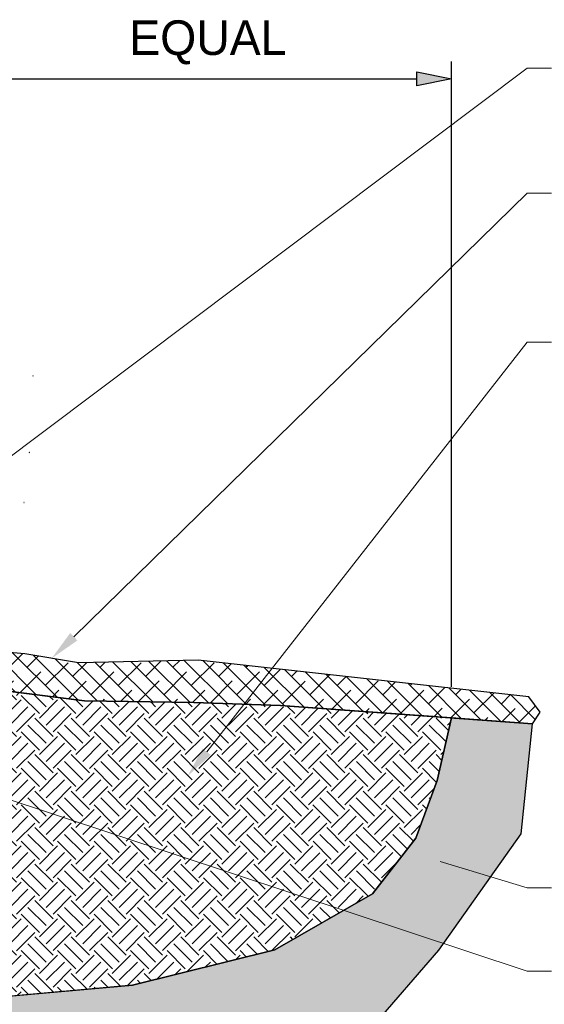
# Paper-space layout '113851PD001' of a CAD drawing. Header units: feet. Extents: x -1 to 187, y -1 to 115.
# Tile 25 of 32: x 16.14 to 18.26, y 15.32 to 19.3. Entities that reach past the tile are written whole.
import ezdxf

# ---------------------------------------------------------------- set-up
doc = ezdxf.new("R2010")
doc.units = ezdxf.units.FT
doc.header["$MEASUREMENT"] = 0
doc.linetypes.add('DASHED2', pattern=[0.375, 0.25, -0.125])
doc.layers.add('MA_Defpoints - soil edge guideline', color=60, linetype='Continuous', plot=False)
doc.layers.add('MA_Detail - guideline_text', color=3, linetype='Continuous', plot=False)
for name, color, linetype in [('MA_Detail - earth_disturbed_hatch', 251, 'Continuous'), ('MA_Detail - mulch', 252, 'Continuous'), ('MA_Detail - plant', 7, 'Continuous'), ('SH_Text', 7, 'Continuous')]:
    doc.layers.add(name, color=color, linetype=linetype)
doc.layers.add('MA_Detail - rootball sides', color=7, linetype='DASHED2', lineweight=15)
doc.layers.add('MA_Detail - text - label', color=7, linetype='Continuous', lineweight=9)
doc.styles.add('Slanted-Normal', font='font31.shx', dxfattribs={"height": 0.14})
doc.dimstyles.new('Dec-1  Slanted', dxfattribs={"dimtxt": 0.14, "dimasz": 0.14, "dimexe": 0.07, "dimexo": 0.07, "dimgap": 0.07, "dimtad": 1, "dimdec": 1, "dimzin": 3, "dimdsep": 46, "dimtxsty": 'Slanted-Normal', "dimblk": 'Dim1', "dimcen": 0, "dimclrd": 95, "dimclre": 95, "dimclrt": 7, "dimadec": 1, "dimazin": 3, "dimtfac": 1, "dimtdec": 1, "dimtix": 1, "dimtofl": 0, "dimtmove": 1, "dimatfit": 3, "dimldrblk": 'Dim1', "dimfxl": 1, "dimtolj": 1, "dimtzin": 0, "dimlwd": -1, "dimlwe": -1, "dimarcsym": 0})

# ---------------------------------------------------------------- blocks, each defined once
blk = doc.blocks.new('Dim1')
h = blk.add_hatch(color=4)
h.dxf.hatch_style = 1
h.paths.add_polyline_path([(0, 0), (-1, -0.2), (-1, 0.2)])
at = {"color": 4}
blk.add_lwpolyline([(0, 0), (-1, -0.2), (-1, 0.2), (0, 0)], dxfattribs=at)
blk = doc.blocks.new('*D1011')
at = {"layer": 'Defpoints', "color": 0, "transparency": 16777216}
for p in [(17.884, 19.0638), (17.884, 16.5377), (15.9175, 16.3971, -1415.3447)]:
    blk.add_point(p, dxfattribs=at)
at = {"layer": 'SH_Text', "color": 95, "linetype": 'Continuous', "transparency": 16777216}
for p, q in [((15.9175, 16.4671), (15.9175, 19.1338)), ((17.884, 16.6077), (17.884, 19.1338)), ((16.0575, 19.0638), (17.744, 19.0638))]:
    blk.add_line(p, q, dxfattribs=at)
at = {"layer": 'SH_Text', "color": 95, "transparency": 16777216, "xscale": 0.14, "yscale": 0.14, "zscale": 0.14, "rotation": 180}
blk.add_blockref('Dim1', (15.9175, 19.0638), dxfattribs=at)
at = {"layer": 'SH_Text', "color": 95, "transparency": 16777216, "xscale": 0.14, "yscale": 0.14, "zscale": 0.14}
blk.add_blockref('Dim1', (17.884, 19.0638), dxfattribs=at)
at = {"layer": 'SH_Text', "color": 7, "transparency": 16777216, "insert": (16.9007, 19.2105), "char_height": 0.14, "width": 9.9418, "attachment_point": 5, "style": 'Slanted-Normal'}
blk.add_mtext('\\A1;EQUAL', dxfattribs=at)

psp = doc.layouts.new('113851PD001')

# ---------------------------------------------------------------- hatches: boundary and pattern name
at = {"layer": 'MA_Detail - earth_disturbed_hatch', "ltscale": 2}
h = psp.add_hatch(dxfattribs=at)
h.set_pattern_fill('EARTH', color=256, scale=5, angle=-45, style=0)
h.set_pattern_definition([(315, (11.87445, 13.77367), (0.1473139, -3e-17), [0.1041667, -0.1041667]), (315, (11.90207, 13.80129), (0.1473139, -3e-17), [0.1041667, -0.1041667]), (315, (11.92969, 13.82892), (0.1473139, -3e-17), [0.1041667, -0.1041667]), (45, (11.9481, 13.82892), (4e-17, 0.1473139), [0.1041667, -0.1041667]), (45, (11.97572, 13.80129), (4e-17, 0.1473139), [0.1041667, -0.1041667]), (45, (12.00335, 13.77367), (4e-17, 0.1473139), [0.1041667, -0.1041667])])
edge = h.paths.add_edge_path()
edge.add_line((15.4856, 15.5225), (15.745, 15.4102))
edge.add_line((15.745, 15.4102), (16.0448, 15.3526))
edge.add_line((16.0448, 15.3526), (16.5968, 15.4026))
edge.add_line((16.5968, 15.4026), (17.1709, 15.5455))
edge.add_line((17.1709, 15.5455), (17.5654, 15.7713))
edge.add_line((17.5654, 15.7713), (17.7405, 15.996))
edge.add_line((17.7405, 15.996), (17.827, 16.2288))
edge.add_line((17.827, 16.2288), (17.8839, 16.4815))
edge.add_line((17.8839, 16.4815), (17.1944, 16.5317))
edge.add_line((17.1944, 16.5317), (16.844, 16.5434))
edge.add_line((16.844, 16.5434), (16.4024, 16.5514))
edge.add_line((16.4024, 16.5514), (16.036, 16.5966))
edge.add_line((16.036, 16.5966), (15.784, 16.6846))
edge.add_line((15.784, 16.6846), (15.6564, 16.7495))
edge.add_line((15.6564, 16.7495), (15.5226, 16.783))
edge.add_line((15.5226, 16.783), (15.2841, 16.7846))
edge.add_ellipse((14.8661, 15.3898), major_axis=(-1.0296, 1.0296), ratio=1, start_angle=268.773, end_angle=298.3167, ccw=False)
edge.add_line((15.9175, 16.3971), (15.4854, 15.525))
h = psp.add_hatch(dxfattribs=at)
h.set_pattern_fill('EARTH', color=256, scale=4, angle=-90, style=0)
h.set_pattern_definition([(270, (11.87445, 13.77367), (0.0833333, -0.0833333), [0.0833333, -0.0833333]), (270, (11.9057, 13.77367), (0.0833333, -0.0833333), [0.0833333, -0.0833333]), (270, (11.93695, 13.77367), (0.0833333, -0.0833333), [0.0833333, -0.0833333]), (360, (11.94736, 13.763256), (0.0833333, 0.0833333), [0.0833333, -0.0833333]), (360, (11.94736, 13.732006), (0.0833333, 0.0833333), [0.0833333, -0.0833333]), (360, (11.94736, 13.700756), (0.0833333, 0.0833333), [0.0833333, -0.0833333])])
h.paths.add_polyline_path([(11.5141, 16.5625), (11.5141, 16.2227), (11.6448, 15.7082), (12.2432, 15.074), (12.9873, 14.7708), (13.8684, 14.5751), (14.8474, 14.5751), (15.8558, 14.6142), (17.0208, 14.8197), (17.4516, 15.1034), (17.8334, 15.5436), (18.1663, 16.0132), (18.211, 16.4576), (17.884, 16.4815), (17.827, 16.2288), (17.7405, 15.996), (17.5654, 15.7713), (17.1709, 15.5455), (16.5968, 15.4026), (16.0627, 15.3542), (15.745, 15.4102), (15.4856, 15.5225), (15.2839, 15.5715), (14.9567, 15.5954), (14.6642, 15.5974), (14.4055, 15.5312), (14.1933, 15.4371), (13.5163, 15.3556), (13.041, 15.3705), (12.5049, 15.5018), (12.2184, 15.7543), (12.062, 16.1487), (11.9846, 16.5444), (11.5931, 16.5631)])
at = {"layer": 'MA_Detail - mulch'}
h = psp.add_hatch(dxfattribs=at)
h.set_pattern_fill('ANSI38', color=256, scale=5, angle=-90, style=0)
h.set_pattern_definition([(315, (12.450844, 14.07127), (0.03682848, 0.03682848), []), (45, (12.450844, 14.07127), (0.03682848, 0.11048543), [0.1302083, -0.078125])])
h.paths.add_polyline_path([(18.1968, 16.5676), (16.8621, 16.7153), (16.3783, 16.7042), (16.1616, 16.7403), (15.9955, 16.7544), (15.8192, 16.8426), (15.6575, 16.8882), (15.5099, 16.9058), (15.4185, 16.8847), (15.2841, 16.7846), (15.5226, 16.783), (15.6564, 16.7495), (15.784, 16.6846), (16.036, 16.5966), (16.4024, 16.5514), (16.844, 16.5434), (17.1944, 16.5317), (18.211, 16.4576), (18.2421, 16.5055)])

# ---------------------------------------------------------------- linework, layer by layer
at = {"layer": 'MA_Defpoints - soil edge guideline'}
for p, q in [((16.4024, 16.5514, -1415.3447), (16.036, 16.5966, -1415.3447)), ((16.844, 16.5434, -1415.3447), (16.4024, 16.5514, -1415.3447)), ((17.1944, 16.5317, -1415.3447), (16.844, 16.5434, -1415.3447)), ((17.8839, 16.4815, -1415.3447), (17.1944, 16.5317, -1415.3447)), ((17.827, 16.2288, -1415.3447), (17.8839, 16.4815, -1415.3447)), ((17.884, 16.4815, 801.9226), (17.827, 16.2288, 801.9226)), ((18.211, 16.4576, 801.9226), (17.884, 16.4815, 801.9226)), ((18.1663, 16.0132, 801.9226), (18.211, 16.4576, 801.9226)), ((18.211, 16.4576, 801.9226), (18.211, 16.4576, 801.9226)), ((17.7405, 15.996, -1415.3447), (17.827, 16.2288, -1415.3447)), ((17.827, 16.2288, 801.9226), (17.7405, 15.996, 801.9226)), ((17.827, 16.2288, -1415.3447), (17.827, 16.2288, -1415.3447)), ((17.827, 16.2288, -1415.3447), (17.827, 16.2288, -1415.3447)), ((17.827, 16.2288, 801.9226), (17.827, 16.2288, 801.9226)), ((17.827, 16.2288, 801.9226), (17.827, 16.2288, 801.9226)), ((17.5654, 15.7713, -1415.3447), (17.7405, 15.996, -1415.3447)), ((17.7405, 15.996, 801.9226), (17.5654, 15.7713, 801.9226)), ((17.8334, 15.5436, 801.9226), (18.1663, 16.0132, 801.9226)), ((17.1709, 15.5455, -1415.3447), (17.5654, 15.7713, -1415.3447)), ((17.5654, 15.7713, 801.9226), (17.1709, 15.5455, 801.9226)), ((17.5654, 15.7713, -1415.3447), (17.5654, 15.7713, -1415.3447)), ((17.5654, 15.7713, -1415.3447), (17.5654, 15.7713, -1415.3447)), ((17.5654, 15.7713, 801.9226), (17.5654, 15.7713, 801.9226)), ((17.5654, 15.7713, 801.9226), (17.5654, 15.7713, 801.9226)), ((16.5968, 15.4026, -1415.3447), (17.1709, 15.5455, -1415.3447)), ((17.1709, 15.5455, 801.9226), (16.5968, 15.4026, 801.9226)), ((17.1709, 15.5455, -1415.3447), (17.1709, 15.5455, -1415.3447)), ((17.1709, 15.5455, 801.9226), (17.1709, 15.5455, 801.9226)), ((17.4516, 15.1034, 801.9226), (17.8334, 15.5436, 801.9226)), ((16.0448, 15.3526, -1415.3447), (16.5968, 15.4026, -1415.3447)), ((16.5968, 15.4026, 801.9226), (16.0627, 15.3542, 801.9226)), ((16.5968, 15.4026, -1415.3447), (16.5968, 15.4026, -1415.3447)), ((16.5968, 15.4026, -1415.3447), (16.5968, 15.4026, -1415.3447)), ((16.5968, 15.4026, 801.9226), (16.5968, 15.4026, 801.9226)), ((16.5968, 15.4026, 801.9226), (16.5968, 15.4026, 801.9226))]:
    psp.add_line(p, q, dxfattribs=at)
at = {"layer": 'MA_Detail - guideline_text'}
for p, q in [((18.1663, 16.0132, -487.2963), (18.211, 16.4576, -487.2963)), ((17.8334, 15.5436, -487.2963), (18.1663, 16.0132, -487.2963)), ((17.4516, 15.1034, -487.2963), (17.8334, 15.5436, -487.2963))]:
    psp.add_line(p, q, dxfattribs=at)
at = {"layer": 'MA_Detail - mulch'}
for p, q in [((16.1616, 16.7403, -487.2963), (15.9955, 16.7544, -487.2963)), ((16.3783, 16.7042, -487.2963), (16.1616, 16.7403, -487.2963)), ((16.8621, 16.7153, -487.2963), (16.3783, 16.7042, -487.2963)), ((18.1968, 16.5676, -487.2963), (16.8621, 16.7153, -487.2963)), ((16.036, 16.5966, -487.2963), (16.4024, 16.5514, -487.2963)), ((16.4024, 16.5514, -487.2963), (16.844, 16.5434, -487.2963)), ((18.2421, 16.5055, -487.2963), (18.1968, 16.5676, -487.2963)), ((16.844, 16.5434, -487.2963), (17.1944, 16.5317, -487.2963)), ((17.1944, 16.5317, -487.2963), (18.211, 16.4576, -487.2963)), ((18.211, 16.4576, -487.2963), (18.2421, 16.5055, -487.2963))]:
    psp.add_line(p, q, dxfattribs=at)
at = {"layer": 'MA_Detail - plant'}
for centre, major_axis, start_param, end_param in [((16.1946, 17.8636, -177.6492), (0.000425, 0.000425), 5.497787, 8.63938), ((16.1946, 17.8636, -177.6492), (0.000425, 0.000425), 2.356194, 5.497787), ((16.1802, 17.5537, -177.6492), (0.000425, 0.000425), 5.497787, 8.63938), ((16.1802, 17.5537, -177.6492), (-0.000425, 0.000425), 0.785398, 3.926991), ((16.1586, 17.3519, -177.6492), (0.000425, 0.000425), 5.497787, 8.63938), ((16.1586, 17.3519, -177.6492), (0.000425, 0.000425), 2.356194, 5.497787)]:
    psp.add_ellipse(centre, major_axis=major_axis, ratio=1, start_param=start_param, end_param=end_param, dxfattribs=at)
at = {"layer": 'MA_Detail - rootball sides', "ltscale": 0.25}
for p, q in [((17.827, 16.2288, 801.9226), (17.884, 16.4815, 801.9226)), ((17.7405, 15.996, 801.9226), (17.827, 16.2288, 801.9226)), ((17.827, 16.2288, 801.9226), (17.827, 16.2288, 801.9226)), ((17.827, 16.2288, 801.9226), (17.827, 16.2288, 801.9226)), ((17.5654, 15.7713, 801.9226), (17.7405, 15.996, 801.9226)), ((17.1709, 15.5455, 801.9226), (17.5654, 15.7713, 801.9226)), ((17.5654, 15.7713, 801.9226), (17.5654, 15.7713, 801.9226)), ((17.5654, 15.7713, 801.9226), (17.5654, 15.7713, 801.9226)), ((16.5968, 15.4026, 801.9226), (17.1709, 15.5455, 801.9226)), ((17.1709, 15.5455, 801.9226), (17.1709, 15.5455, 801.9226)), ((16.0627, 15.3542, 801.9226), (16.5968, 15.4026, 801.9226)), ((16.5968, 15.4026, 801.9226), (16.5968, 15.4026, 801.9226)), ((16.5968, 15.4026, 801.9226), (16.5968, 15.4026, 801.9226))]:
    psp.add_line(p, q, dxfattribs=at)
at = {"layer": 'MA_Detail - text - label'}
for p, q in [((15.2366, 16.8853), (18.1898, 19.1059)), ((18.1898, 19.1059), (18.2876, 19.1059)), ((16.3593, 16.8097), (18.1898, 18.6019)), ((18.1898, 18.6019), (18.2876, 18.6019)), ((16.8959, 16.345), (18.1898, 17.9996)), ((18.1898, 17.9996), (18.2876, 17.9996)), ((15.5338, 16.3392), (18.1898, 15.4586)), ((17.8385, 15.9013), (18.1898, 15.7953)), ((18.1898, 15.7953), (18.2876, 15.7953)), ((18.1898, 15.4586), (18.2876, 15.4586))]:
    psp.add_line(p, q, dxfattribs=at)
for points in [[(16.3739, 16.7948), (16.27, 16.7222), (16.3447, 16.8246)], [(16.9123, 16.3322), (16.8189, 16.2466), (16.8795, 16.3579)], [(17.8325, 15.8814), (17.7188, 15.9374), (17.8445, 15.9213)]]:
    psp.add_solid(points, dxfattribs=at)

# ---------------------------------------------------------------- dimensions: what is measured, and where the dimension line sits
at = {"layer": 'SH_Text'}
dim = psp.add_linear_dim(base=(17.884, 19.0638), p1=(15.9175, 16.3971, -1415.3447), p2=(17.884, 16.5377), text='EQUAL', dimstyle='Dec-1  Slanted', override={"dimpost": "'"}, dxfattribs=at)
dim.commit()
dim.dimension.update_dxf_attribs({"geometry": '*D1011', "text_midpoint": (16.9007, 19.0638), "dimtype": 160})

doc.saveas('drawing.dxf')
